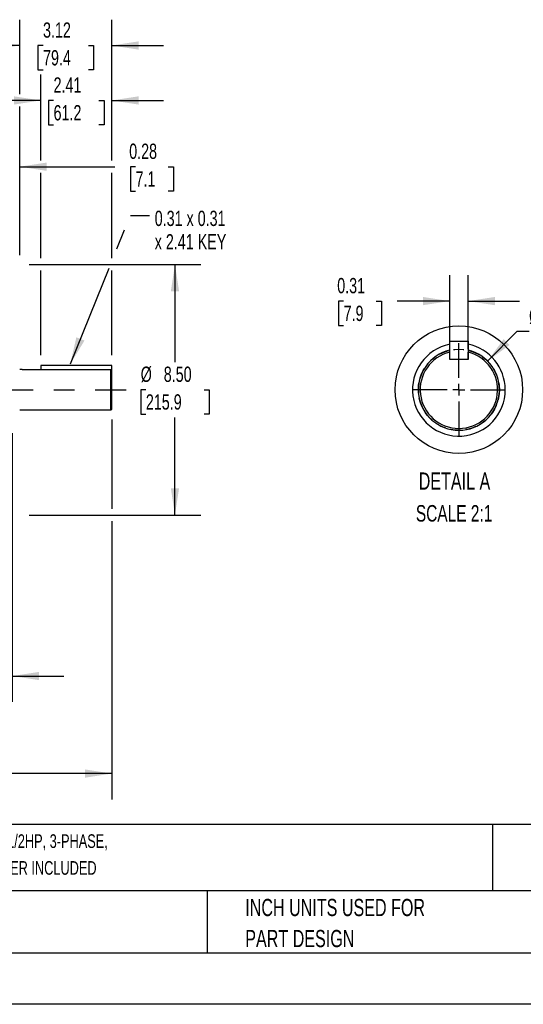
# Model space of a CAD drawing. Header units: inches. Extents: x 0 to 77, y 0 to 59.5.
# Tile 6 of 18: x 26.9 to 44, y 0 to 33.4. Entities that reach past the tile are written whole.
import ezdxf

# ---------------------------------------------------------------- set-up
doc = ezdxf.new("R2010")
doc.units = ezdxf.units.IN
doc.header["$LTSCALE"] = 7
doc.header["$MEASUREMENT"] = 0
doc.linetypes.add('CENTERX2', pattern=[0.8, 0.5, -0.1, 0.1, -0.1])
doc.linetypes.add('HIDDEN', pattern=[0.075, 0.05, -0.025])
for name, color, linetype in [('CENTER', 40, 'CENTERX2'), ('HIDDEN', 102, 'HIDDEN'), ('SLD-DEFPOINTS', 7, 'Continuous')]:
    doc.layers.add(name, color=color, linetype=linetype)
doc.layers.add('DIMENSIONS', color=140, linetype='Continuous', lineweight=25)
doc.layers.add('TEXT', color=140, linetype='Continuous', lineweight=25)
doc.styles.add('SLDTEXTSTYLE0', font='TXT', dxfattribs={"width": 0.7})
doc.dimstyles.new('SLDDIMSTYLE1', dxfattribs={"dimtxt": 0.518519, "dimasz": 0.91, "dimexe": 0, "dimexo": 0.0625, "dimgap": 0.12963, "dimtad": 0, "dimtih": 1, "dimtoh": 1, "dimrnd": 1e-09, "dimzin": 12, "dimdsep": 46, "dimtxsty": 'SLDTEXTSTYLE0', "dimsah": 1, "dimcen": 0.09, "dimadec": 0, "dimazin": 3, "dimtfac": 1, "dimtmove": 0, "dimatfit": 0, "dimfxl": 0, "dimfrac": 2, "dimtolj": 1, "dimtzin": 12, "dimarcsym": 0})
doc.dimstyles.new('SLDDIMSTYLE10', dxfattribs={"dimtxt": 0.518519, "dimasz": 0.91, "dimexe": 0, "dimexo": 0.0625, "dimgap": 0.12963, "dimtad": 0, "dimtih": 1, "dimtoh": 1, "dimlfac": 0.5, "dimrnd": 1e-09, "dimdsep": 46, "dimtxsty": 'SLDTEXTSTYLE0', "dimsah": 1, "dimcen": 0.09, "dimadec": 0, "dimazin": 2, "dimtfac": 1, "dimtmove": 0, "dimatfit": 0, "dimfxl": 0, "dimfrac": 2, "dimtolj": 1, "dimtzin": 12, "dimarcsym": 0})
doc.dimstyles.new('SLDDIMSTYLE3', dxfattribs={"dimtxt": 0.518519, "dimasz": 0.91, "dimexe": 0, "dimexo": 0.0625, "dimgap": 0.12963, "dimtad": 0, "dimtih": 1, "dimtoh": 1, "dimrnd": 1e-09, "dimzin": 12, "dimdsep": 46, "dimtxsty": 'SLDTEXTSTYLE0', "dimsah": 1, "dimcen": 0.09, "dimadec": 0, "dimazin": 3, "dimtfac": 1, "dimtofl": 0, "dimtmove": 0, "dimatfit": 3, "dimfxl": 0, "dimfrac": 2, "dimtolj": 1, "dimtzin": 12, "dimarcsym": 0})
doc.dimstyles.new('SLDDIMSTYLE6', dxfattribs={"dimtxt": 0.518519, "dimasz": 0.91, "dimexe": 0, "dimexo": 0.0625, "dimgap": 0.12963, "dimtad": 0, "dimtih": 1, "dimtoh": 1, "dimrnd": 1e-09, "dimdsep": 46, "dimtxsty": 'SLDTEXTSTYLE0', "dimsah": 1, "dimcen": 0.09, "dimadec": 0, "dimazin": 2, "dimtfac": 1, "dimtmove": 0, "dimatfit": 0, "dimfxl": 0, "dimfrac": 2, "dimtolj": 1, "dimtzin": 12, "dimarcsym": 0})
doc.dimstyles.new('SLDDIMSTYLE7', dxfattribs={"dimtxt": 0.518519, "dimasz": 0.91, "dimexe": 0, "dimexo": 0.0625, "dimgap": 0.12963, "dimtad": 0, "dimtih": 1, "dimtoh": 1, "dimrnd": 1e-09, "dimzin": 4, "dimdsep": 46, "dimtxsty": 'SLDTEXTSTYLE0', "dimsah": 1, "dimcen": 0.09, "dimadec": 0, "dimazin": 1, "dimtfac": 1, "dimtofl": 0, "dimtmove": 0, "dimatfit": 3, "dimfxl": 0, "dimfrac": 2, "dimtolj": 1, "dimtzin": 12, "dimarcsym": 0})
doc.dimstyles.new('SLDDIMSTYLE8', dxfattribs={"dimtxt": 0.18, "dimasz": 0.91, "dimexe": 0, "dimexo": 0.0625, "dimgap": 0, "dimtad": 0, "dimtih": 1, "dimtoh": 1, "dimdec": 0, "dimrnd": 1e-09, "dimzin": 0, "dimdsep": 46, "dimtxsty": 'Standard', "dimsah": 1, "dimcen": 0.09, "dimadec": 0, "dimazin": 0, "dimtfac": 0.91, "dimtdec": 0, "dimtofl": 0, "dimtmove": 0, "dimatfit": 3, "dimfxl": 0, "dimfrac": 2, "dimtolj": 1, "dimtzin": 0, "dimarcsym": 0})
doc.dimstyles.new('SLDDIMSTYLE9', dxfattribs={"dimtxt": 0.518519, "dimasz": 0.91, "dimexe": 0, "dimexo": 0.0625, "dimgap": 0.12963, "dimtad": 0, "dimtih": 1, "dimtoh": 1, "dimdec": 3, "dimlfac": 0.5, "dimrnd": 1e-09, "dimzin": 12, "dimdsep": 46, "dimtxsty": 'SLDTEXTSTYLE0', "dimsah": 1, "dimcen": 0, "dimadec": 0, "dimazin": 3, "dimtfac": 1, "dimtdec": 3, "dimtofl": 0, "dimtmove": 0, "dimatfit": 3, "dimfxl": 0, "dimfrac": 2, "dimtolj": 1, "dimtzin": 12, "dimarcsym": 0})

# ---------------------------------------------------------------- blocks, each defined once
blk = doc.blocks.new('SW_NOTE_0')
at = {"layer": 'TEXT', "color": 0, "linetype": 'CENTERX2', "lineweight": 18, "char_height": 0.462, "attachment_point": 1, "style": 'SLDTEXTSTYLE0'}
for s, insert in [('U.S. MOTORS ACCU-TORQ PREMIUM EFFICIENCY AC INDUCTION MOTOR, HIGH-PERFORMANCE INVERTER DUTY, 7-1/2HP, 3-PHASE,', (0, 0.596)), ('230/460 VAC, 1800RPM, TENV, NEMA 213TC FRAME, ALUMINUM, C-FACE/RIGID BASE MOUNT, AVTRON HS35A ENCODER INCLUDED', (0, -0.314))]:
    blk.add_mtext(s, dxfattribs=dict(at, insert=insert))
blk = doc.blocks.new('SW_NOTE_0_3')
at = {"layer": 'TEXT', "color": 0, "linetype": 'CENTERX2', "lineweight": 18, "char_height": 0.58333, "attachment_point": 1, "style": 'SLDTEXTSTYLE0'}
for s, insert in [('PART DIMENSIONS MAY DIFFER SLIGHTLY', (0, 0.752)), ("DUE TO MANUFACTURER'S VARIANCES", (0, -0.301))]:
    blk.add_mtext(s, dxfattribs=dict(at, insert=insert))
blk = doc.blocks.new('SW_NOTE_0_6')
at = {"layer": 'TEXT', "color": 0, "linetype": 'CENTERX2', "lineweight": 18, "char_height": 0.58333, "attachment_point": 1, "style": 'SLDTEXTSTYLE0'}
for s, insert in [('INCH UNITS USED FOR', (0, 0.752)), ('PART DESIGN', (0, -0.301))]:
    blk.add_mtext(s, dxfattribs=dict(at, insert=insert))
blk = doc.blocks.new('_D_16')
at = {"layer": 'DIMENSIONS'}
for p, q in [((42.758, 21.817), (43.768, 22.828)), ((43.768, 22.828), (44.167, 22.828)), ((44.774, 22.828), (44.6, 22.828)), ((44.6, 22.828), (44.6, 22.003)), ((46.315, 22.828), (46.49, 22.828)), ((46.49, 22.828), (46.49, 22.003)), ((44.6, 22.003), (44.774, 22.003)), ((46.49, 22.003), (46.315, 22.003))]:
    blk.add_line(p, q, dxfattribs=at)
blk.add_solid([(42.758, 21.817), (43.5, 22.362), (43.302, 22.56)], dxfattribs=at)
at = {"layer": 'DIMENSIONS', "char_height": 0.5185, "attachment_point": 1, "style": 'SLDTEXTSTYLE0'}
for s, insert in [('%%c', (44.167, 23.613)), ('1.375', (44.95, 23.613)), ('34.9', (44.774, 22.672))]:
    blk.add_mtext(s, dxfattribs=dict(at, insert=insert))
blk = doc.blocks.new('_D_17')
at = {"layer": 'DIMENSIONS'}
for p, q in [((41.475, 22.222), (41.475, 24.727)), ((42.097, 22.222), (42.097, 24.727)), ((37.875, 23.851), (37.701, 23.851)), ((37.701, 23.851), (37.701, 23.027)), ((38.985, 23.851), (39.159, 23.851)), ((39.159, 23.851), (39.159, 23.027)), ((41.475, 23.852), (39.687, 23.852)), ((42.097, 23.852), (43.847, 23.852)), ((37.701, 23.027), (37.875, 23.027)), ((39.159, 23.027), (38.985, 23.027))]:
    blk.add_line(p, q, dxfattribs=at)
for points in [[(41.475, 23.852), (40.565, 23.992), (40.565, 23.712)], [(42.097, 23.852), (43.007, 23.712), (43.007, 23.992)]]:
    blk.add_solid(points, dxfattribs=at)
at = {"layer": 'DIMENSIONS', "char_height": 0.5185, "attachment_point": 1, "style": 'SLDTEXTSTYLE0'}
for s, insert in [('0.31', (37.659, 24.636)), ('7.9', (37.875, 23.695))]:
    blk.add_mtext(s, dxfattribs=dict(at, insert=insert))
blk = doc.blocks.new('SW_CENTERMARKSYMBOL_5')
at = {"layer": 'CENTER', "color": 0}
for p, q in [((0, 0.4), (0, 1.575)), ((-0.4, 0), (-1.575, 0)), ((0, 0), (-0.2, 0)), ((0, 0), (0, 0.2)), ((0, 0), (0, -0.2)), ((0, 0), (0.2, 0)), ((0.4, 0), (1.575, 0)), ((0, -0.4), (0, -1.575))]:
    blk.add_line(p, q, dxfattribs=at)
blk = doc.blocks.new('_D_19')
at = {"layer": 'DIMENSIONS'}
for p, q in [((26.637, 19.369), (26.637, 10.26)), ((22.387, 13.518), (22.387, 10.26)), ((22.387, 11.135), (20.637, 11.135)), ((23.943, 11.133), (23.769, 11.133)), ((23.769, 11.133), (23.769, 10.309)), ((25.916, 11.133), (26.09, 11.133)), ((26.09, 11.133), (26.09, 10.309)), ((26.637, 11.135), (28.387, 11.135)), ((23.769, 10.309), (23.943, 10.309)), ((26.09, 10.309), (25.916, 10.309))]:
    blk.add_line(p, q, dxfattribs=at)
for points in [[(22.387, 11.135), (21.477, 11.275), (21.477, 10.995)], [(26.637, 11.135), (27.547, 10.995), (27.547, 11.275)]]:
    blk.add_solid(points, dxfattribs=at)
at = {"layer": 'DIMENSIONS', "char_height": 0.5185, "attachment_point": 1, "style": 'SLDTEXTSTYLE0'}
for s, insert in [('4.25', (24.159, 11.918)), ('108.0', (23.943, 10.977))]:
    blk.add_mtext(s, dxfattribs=dict(at, insert=insert))
blk = doc.blocks.new('_D_22')
at = {"layer": 'DIMENSIONS'}
for p, q in [((27.601, 28.62), (27.601, 31.532)), ((30.011, 28.62), (30.011, 31.532)), ((27.601, 30.657), (25.851, 30.657)), ((28.036, 30.656), (27.862, 30.656)), ((27.862, 30.656), (27.862, 29.831)), ((29.577, 30.656), (29.751, 30.656)), ((29.751, 30.656), (29.751, 29.831)), ((30.011, 30.657), (31.761, 30.657)), ((27.862, 29.831), (28.036, 29.831)), ((29.751, 29.831), (29.577, 29.831)), ((27.601, 25.306), (27.601, 28.2)), ((30.011, 25.306), (30.011, 28.2)), ((27.601, 22.021), (27.601, 24.886)), ((30.011, 22.021), (30.011, 24.886))]:
    blk.add_line(p, q, dxfattribs=at)
for points in [[(27.601, 30.657), (26.691, 30.797), (26.691, 30.517)], [(30.011, 30.657), (30.921, 30.517), (30.921, 30.797)]]:
    blk.add_solid(points, dxfattribs=at)
at = {"layer": 'DIMENSIONS', "char_height": 0.5185, "attachment_point": 1, "style": 'SLDTEXTSTYLE0'}
for s, insert in [('2.41', (28.036, 31.441)), ('61.2', (28.036, 30.5))]:
    blk.add_mtext(s, dxfattribs=dict(at, insert=insert))
blk = doc.blocks.new('_D_23')
at = {"layer": 'DIMENSIONS'}
for p, q in [((26.607, 25.573), (26.607, 29.285)), ((26.887, 25.415), (26.887, 29.285)), ((26.607, 28.41), (24.857, 28.41)), ((26.887, 28.41), (30.115, 28.41)), ((30.818, 28.409), (30.644, 28.409)), ((30.644, 28.409), (30.644, 27.584)), ((31.928, 28.409), (32.102, 28.409)), ((32.102, 28.409), (32.102, 27.584)), ((30.644, 27.584), (30.818, 27.584)), ((32.102, 27.584), (31.928, 27.584))]:
    blk.add_line(p, q, dxfattribs=at)
for points in [[(26.607, 28.41), (25.697, 28.55), (25.697, 28.27)], [(26.887, 28.41), (27.797, 28.27), (27.797, 28.55)]]:
    blk.add_solid(points, dxfattribs=at)
at = {"layer": 'DIMENSIONS', "char_height": 0.5185, "attachment_point": 1, "style": 'SLDTEXTSTYLE0'}
for s, insert in [('0.28', (30.602, 29.193)), ('7.1', (30.818, 28.253))]:
    blk.add_mtext(s, dxfattribs=dict(at, insert=insert))
blk = doc.blocks.new('_D_24')
at = {"layer": 'DIMENSIONS'}
for p, q in [((26.887, 30.867), (26.887, 33.396)), ((30.011, 28.62), (30.011, 33.396)), ((26.887, 32.521), (25.137, 32.521)), ((27.679, 32.52), (27.504, 32.52)), ((27.504, 32.52), (27.504, 31.696)), ((29.22, 32.52), (29.394, 32.52)), ((29.394, 32.52), (29.394, 31.696)), ((30.011, 32.521), (31.761, 32.521)), ((27.504, 31.696), (27.679, 31.696)), ((29.394, 31.696), (29.22, 31.696)), ((26.887, 25.415), (26.887, 30.447)), ((30.011, 25.306), (30.011, 28.2)), ((30.011, 22.021), (30.011, 24.886))]:
    blk.add_line(p, q, dxfattribs=at)
for points in [[(26.887, 32.521), (25.977, 32.661), (25.977, 32.381)], [(30.011, 32.521), (30.921, 32.381), (30.921, 32.661)]]:
    blk.add_solid(points, dxfattribs=at)
at = {"layer": 'DIMENSIONS', "char_height": 0.5185, "attachment_point": 1, "style": 'SLDTEXTSTYLE0'}
for s, insert in [('3.12', (27.679, 33.305)), ('79.4', (27.679, 32.364))]:
    blk.add_mtext(s, dxfattribs=dict(at, insert=insert))
blk = doc.blocks.new('_D_25')
at = {"layer": 'DIMENSIONS'}
for p, q in [((30.011, 19.839), (30.011, 16.806)), ((7.806, 18.346), (7.806, 6.952)), ((30.011, 16.386), (30.011, 6.952)), ((7.806, 7.827), (17.22, 7.827)), ((17.922, 7.826), (17.748, 7.826)), ((17.748, 7.826), (17.748, 7.002)), ((19.895, 7.826), (20.069, 7.826)), ((20.069, 7.826), (20.069, 7.002)), ((30.011, 7.827), (20.598, 7.827)), ((17.748, 7.002), (17.922, 7.002)), ((20.069, 7.002), (19.895, 7.002))]:
    blk.add_line(p, q, dxfattribs=at)
for points in [[(7.806, 7.827), (8.716, 7.687), (8.716, 7.967)], [(30.011, 7.827), (29.101, 7.967), (29.101, 7.687)]]:
    blk.add_solid(points, dxfattribs=at)
at = {"layer": 'DIMENSIONS', "char_height": 0.5185, "attachment_point": 1, "style": 'SLDTEXTSTYLE0'}
for s, insert in [('22.21', (17.922, 8.611)), ('564.0', (17.922, 7.67))]:
    blk.add_mtext(s, dxfattribs=dict(at, insert=insert))
blk = doc.blocks.new('_D_26')
at = {"layer": 'DIMENSIONS'}
for p, q in [((27.206, 25.096), (33.029, 25.096)), ((32.154, 25.096), (32.154, 21.786)), ((31.168, 20.846), (30.993, 20.846)), ((30.993, 20.846), (30.993, 20.021)), ((33.14, 20.846), (33.314, 20.846)), ((33.314, 20.846), (33.314, 20.021)), ((30.993, 20.021), (31.168, 20.021)), ((32.154, 16.596), (32.154, 19.905)), ((33.314, 20.021), (33.14, 20.021)), ((27.206, 16.596), (33.029, 16.596))]:
    blk.add_line(p, q, dxfattribs=at)
for points in [[(32.154, 25.096), (32.014, 24.186), (32.294, 24.186)], [(32.154, 16.596), (32.294, 17.506), (32.014, 17.506)]]:
    blk.add_solid(points, dxfattribs=at)
at = {"layer": 'DIMENSIONS', "char_height": 0.5185, "attachment_point": 1, "style": 'SLDTEXTSTYLE0'}
for s, insert in [('%%c', (30.992, 21.63)), ('8.50', (31.775, 21.63)), ('215.9', (31.168, 20.69))]:
    blk.add_mtext(s, dxfattribs=dict(at, insert=insert))
blk = doc.blocks.new('SW_NOTE_0_8')
at = {"layer": 'TEXT', "color": 0, "linetype": 'CENTERX2', "lineweight": 18, "attachment_point": 1, "style": 'SLDTEXTSTYLE0'}
for s, insert, char_height in [('0.31 x 0.31', (0.173, 0.157), 0.51852), ('x 2.41 KEY', (0.173, -0.637), 0.5185)]:
    blk.add_mtext(s, dxfattribs=dict(at, insert=insert, char_height=char_height))

msp = doc.modelspace()

# ---------------------------------------------------------------- linework, layer by layer
for p, q in [((41.474504, 21.872078), (41.474504, 22.495039)), ((41.474504, 22.495039), (42.097465, 22.495039)), ((42.097465, 22.495039), (42.097465, 21.872078)), ((41.473465, 22.12047), (41.473465, 22.184213)), ((41.473465, 21.872078), (41.473465, 22.12047)), ((42.097465, 21.872078), (42.097465, 22.12047)), ((42.097465, 21.872078), (41.473465, 21.872078)), ((42.097465, 21.872078), (41.474504, 21.872078)), ((26.959347, 21.533195), (26.886967, 21.533195)), ((29.980306, 21.515262), (26.98656, 21.515262)), ((30.011307, 21.670675), (27.601307, 21.670675)), ((27.601307, 21.670675), (27.601307, 21.515262)), ((29.980306, 20.158195), (29.980306, 21.515262)), ((30.011307, 21.483391), (29.980306, 21.515262)), ((30.011307, 21.483391), (30.011307, 21.670675)), ((30.011307, 20.189195), (30.011307, 21.483391)), ((26.886967, 20.158195), (29.980306, 20.158195)), ((29.980306, 20.158195), (30.011307, 20.189195))]:
    msp.add_line(p, q)
at = {"color": 7, "linetype": 'Continuous'}
msp.add_line((77.000681, 0.000737), (0.000681, 0.000737), dxfattribs=at)
at = {"flags": 128}
msp.add_lwpolyline([(26.98656, 21.515262), (26.968663, 21.526443), (26.959346, 21.532461), (26.959347, 21.532461)], dxfattribs=at)
for centre, radius, start, end in [((41.785464, 20.845078), 1.573, 101.4016868, 359.9999929), ((41.785465, 20.845079), 1.572999, 359.9999641, 78.5596969), ((41.785465, 20.845078), 1.375, 103.1151681, 76.8848319), ((41.785465, 20.845078), 1.313, 103.7463411, 76.2536589)]:
    msp.add_arc(centre, radius, start, end)
at = {"layer": 'CENTER'}
msp.add_line((7.042597, 20.845695), (30.499541, 20.845695), dxfattribs=at)
at = {"layer": 'HIDDEN'}
msp.add_circle((41.785465, 20.845078), 1.375, dxfattribs=at)
at = {"layer": 'SLD-DEFPOINTS'}
msp.add_circle((41.785465, 20.845073), 2.163129, dxfattribs=at)
at = {"layer": 'TEXT'}
for p, q in [((75.25, 6.097746), (1.75, 6.097746)), ((42.92568, 6.097746), (42.92568, 3.85)), ((75.25, 3.85), (1.75, 3.85)), ((33.249029, 3.85), (33.249029, 1.75)), ((1.75, 1.75), (75.25, 1.75))]:
    msp.add_line(p, q, dxfattribs=at)

# ---------------------------------------------------------------- block references
at = {"layer": 'CENTER'}
msp.add_blockref('SW_CENTERMARKSYMBOL_5', (41.785464, 20.845078), dxfattribs=at)
at = {"layer": 'TEXT', "linetype": 'CENTERX2', "lineweight": 18}
for name, p in [('SW_NOTE_0_8', (31.294904, 26.76018)), ('SW_NOTE_0', (1.980392, 5.171394)), ('SW_NOTE_0_3', (15.190354, 2.931034)), ('SW_NOTE_0_6', (34.539679, 2.823833))]:
    msp.add_blockref(name, p, dxfattribs=at)

# ---------------------------------------------------------------- texts
at = {"layer": 'TEXT', "linetype": 'CENTERX2', "lineweight": 18, "attachment_point": 2, "style": 'SLDTEXTSTYLE0'}
for s, insert, char_height in [('DETAIL A', (41.636246, 18.038995), 0.5833333), ('SCALE 2:1', (41.623183, 16.93334), 0.56)]:
    msp.add_mtext(s, dxfattribs=dict(at, insert=insert, char_height=char_height))

# ---------------------------------------------------------------- dimensions: what is measured, and where the dimension line sits
at = {"layer": 'DIMENSIONS'}
for base, p1, p2, dimstyle, picture, middle in [((26.886967, 32.521274), (30.011307, 21.670675), (26.886967, 25.064695), 'SLDDIMSTYLE1', '_D_24', (28.449137, 32.521274)), ((27.601307, 30.657083), (30.011307, 21.670675), (27.601307, 21.670675), 'SLDDIMSTYLE1', '_D_22', (28.806307, 30.657083)), ((26.606967, 28.409895), (26.886967, 25.064695), (26.606967, 25.222711), 'SLDDIMSTYLE6', '_D_23', (31.372899, 28.409895)), ((41.474504, 23.852429), (42.097465, 21.872078), (41.474504, 21.872078), 'SLDDIMSTYLE10', '_D_17', (38.429784, 23.852429)), ((22.386967, 11.13452), (26.636967, 19.719048), (22.386967, 13.867695), 'SLDDIMSTYLE1', '_D_19', (24.929734, 11.13452))]:
    dim = msp.add_linear_dim(base=base, p1=p1, p2=p2, dimstyle=dimstyle, dxfattribs=at)
    dim.commit()
    dim.dimension.update_dxf_attribs({"geometry": picture, "text_midpoint": middle, "dimtype": 160})
dim = msp.add_linear_dim(base=(32.153811, 16.595695), p1=(26.855967, 25.095695), p2=(26.855967, 16.595695), angle=90, text='%%c<>', dimstyle='SLDDIMSTYLE7', dxfattribs=at)
dim.commit()
dim.dimension.update_dxf_attribs({"geometry": '_D_26', "text_midpoint": (32.153811, 20.845695), "dimtype": 160})
dim = msp.add_diameter_dim_2p(p1=(40.813193, 19.872807), p2=(42.757736, 21.81735), dimstyle='SLDDIMSTYLE9', dxfattribs=at)
dim.commit()
dim.dimension.update_dxf_attribs({"geometry": '_D_16', "text_midpoint": (45.544838, 22.828052), "dimtype": 163})
dim = msp.add_linear_dim(base=(7.805967, 7.827433), p1=(30.011307, 20.189195), p2=(7.805967, 18.695695), angle=0, dimstyle='SLDDIMSTYLE3', dxfattribs=at)
dim.commit()
dim.dimension.update_dxf_attribs({"geometry": '_D_25', "text_midpoint": (18.908637, 7.827433), "dimtype": 160})

# ---------------------------------------------------------------- leaders
at = {"layer": 'TEXT', "linetype": 'CENTERX2', "lineweight": 18}
msp.add_leader([(28.606433, 21.725956), (30.643743, 26.76018), (31.294904, 26.76018)], dimstyle='SLDDIMSTYLE8', dxfattribs=at)

doc.saveas('drawing.dxf')
